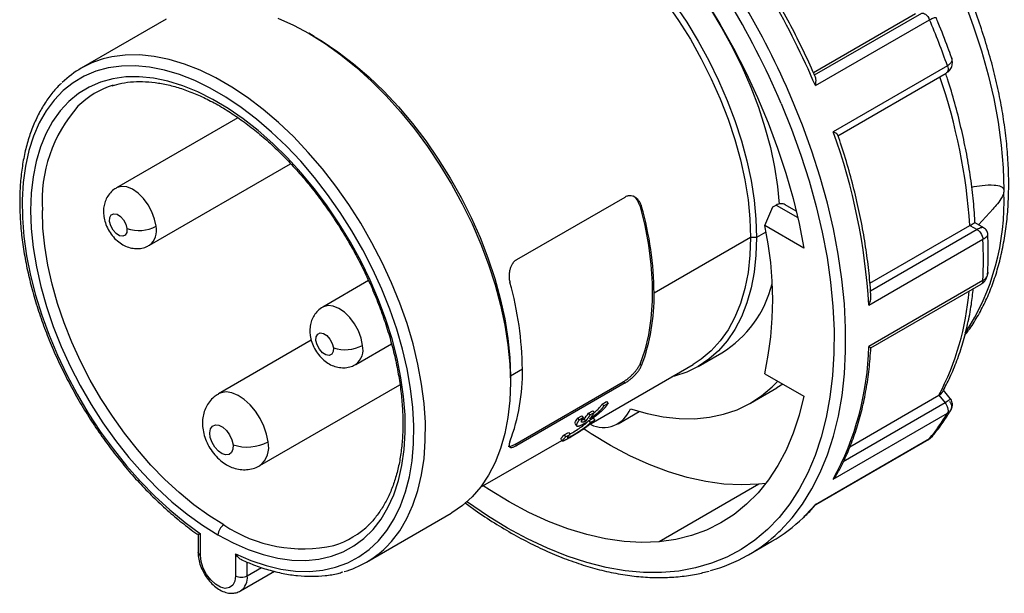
# Model space of a CAD drawing. Header units: inches. Extents: x 0 to 44, y 0 to 34.
# Tile 10 of 12: x 33.6 to 38.3, y 25.4 to 28.1. Entities that reach past the tile are written whole.
import ezdxf

# ---------------------------------------------------------------- set-up
doc = ezdxf.new("R2010")
doc.units = ezdxf.units.IN
doc.header["$LTSCALE"] = 4
doc.header["$MEASUREMENT"] = 0

msp = doc.modelspace()

# ---------------------------------------------------------------- linework, layer by layer
for p, q in [((37.4181, 27.8399), (37.9037, 28.1202)), ((37.423, 27.8285), (37.933, 28.1229)), ((34.3398, 28.0938), (33.9362, 27.8608)), ((37.4273, 27.7777), (37.9702, 28.0911)), ((35.0445, 28.0113), (35.0181, 28.0266)), ((38.0552, 27.8719), (37.5124, 27.5586)), ((37.5335, 27.5394), (38.0501, 27.8376)), ((34.6813, 27.6252), (34.1032, 27.2914)), ((34.2607, 27.0187), (34.932, 27.4062)), ((36.0075, 26.9506), (36.5226, 27.2479)), ((36.5922, 27.2077), (36.6012, 27.2026)), ((37.2257, 27.2009), (37.2406, 27.2095)), ((37.2406, 27.2095), (37.3437, 27.15)), ((37.3365, 27.1807), (37.2841, 27.211)), ((38.2032, 27.1159), (38.2558, 27.1727)), ((37.3725, 27.0048), (37.1867, 27.112)), ((37.6865, 26.8379), (38.1625, 27.1128)), ((38.1625, 27.1128), (38.1963, 27.0933)), ((38.2278, 27.1017), (38.1865, 27.1256)), ((37.1924, 27.0812), (37.148, 27.0556)), ((38.1963, 27.0933), (37.6898, 26.8009)), ((37.1194, 27.0556), (36.6604, 26.7906)), ((37.148, 27.0556), (37.1194, 27.0556)), ((37.6812, 26.7334), (38.2241, 27.0468)), ((38.247, 26.8909), (38.2468, 26.8867)), ((35.3024, 26.8505), (35.0847, 26.7248)), ((38.2241, 26.8505), (37.6812, 26.5371)), ((37.6914, 26.5313), (38.2159, 26.8341)), ((35.0303, 26.567), (34.5882, 26.3117)), ((35.2422, 26.4521), (35.4115, 26.5498)), ((36.8706, 26.4425), (36.9819, 26.5068)), ((36.034, 26.429), (35.977, 26.3961)), ((36.361, 26.1717), (36.8462, 26.4517)), ((36.6012, 26.4471), (36.5922, 26.4522)), ((35.977, 26.3961), (35.977, 26.3655)), ((35.9984, 26.0719), (36.5134, 26.3692)), ((36.5226, 26.3639), (36.0075, 26.0666)), ((36.5134, 26.3692), (36.5226, 26.3639)), ((37.1867, 26.408), (37.3725, 26.3008)), ((34.7851, 25.9708), (35.4516, 26.3556)), ((37.1195, 26.2685), (37.2447, 26.3409)), ((37.2728, 26.3583), (37.2447, 26.3409)), ((38.0683, 26.2906), (38.0365, 26.3301)), ((36.4135, 26.2636), (36.4345, 26.2757)), ((36.4345, 26.2757), (36.4419, 26.2669)), ((38.0443, 26.269), (37.5599, 25.9893)), ((37.5916, 26.0609), (38.0151, 26.3053)), ((38.0151, 26.3053), (38.0443, 26.269)), ((36.3481, 26.2196), (36.369, 26.2316)), ((36.3762, 26.2227), (36.3554, 26.2106)), ((36.369, 26.2316), (36.3762, 26.2227)), ((36.4135, 26.2636), (36.4208, 26.2547)), ((36.4419, 26.2669), (36.4208, 26.2547)), ((36.4896, 26.1702), (36.5896, 26.2279)), ((36.296, 26.1958), (36.3171, 26.2079)), ((36.296, 26.1958), (36.3034, 26.1869)), ((36.3244, 26.1991), (36.3034, 26.1869)), ((36.3168, 26.1872), (36.3273, 26.1913)), ((36.3171, 26.2079), (36.3244, 26.1991)), ((36.3273, 26.1913), (36.3344, 26.1821)), ((36.3481, 26.2196), (36.3554, 26.2106)), ((36.3504, 26.1846), (36.3714, 26.1968)), ((36.3504, 26.1846), (36.3571, 26.1751)), ((36.3571, 26.1751), (36.3782, 26.1872)), ((36.3714, 26.1968), (36.3782, 26.1872)), ((37.5124, 25.9069), (38.0552, 26.2203)), ((36.2329, 26.1168), (36.2539, 26.1289)), ((36.2539, 26.1289), (36.2607, 26.1194)), ((35.8355, 25.8683), (36.221, 26.0908)), ((36.2329, 26.1168), (36.2397, 26.1072)), ((36.2397, 26.1072), (36.2607, 26.1194)), ((37.4273, 25.7859), (37.9702, 26.0993)), ((37.4293, 25.7861), (37.9666, 26.0962)), ((37.965, 26.0955), (37.9838, 26.1107)), ((37.9702, 26.0993), (37.9662, 26.0968)), ((36.0075, 26.0666), (35.9984, 26.0719)), ((37.158, 25.8822), (36.6848, 25.609)), ((37.1918, 25.886), (37.158, 25.8822)), ((37.4285, 25.7855), (37.5134, 25.8345)), ((37.4291, 25.7865), (37.4273, 25.7859)), ((35.2924, 25.5115), (35.696, 25.7446)), ((34.4914, 25.6429), (34.4914, 25.5594)), ((34.5029, 25.5433), (34.5029, 25.6473)), ((37.1093, 25.5467), (37.2207, 25.611)), ((34.6699, 25.5509), (34.6699, 25.4469)), ((34.7256, 25.4469), (34.7256, 25.5122)), ((34.7256, 25.4469), (34.7941, 25.4864)), ((34.693, 25.3748), (34.8552, 25.4685))]:
    msp.add_line(p, q)
at = {"flags": 128}
for points in [[(37.2189, 29.4411), (37.3057, 29.3695), (37.3911, 29.2921), (37.4747, 29.2092), (37.5562, 29.1214), (37.6351, 29.0288), (37.7112, 28.932), (37.7841, 28.8313), (37.8534, 28.7273), (37.919, 28.6203), (37.9804, 28.5108), (38.0375, 28.3992), (38.09, 28.2862), (38.1376, 28.1722), (38.1801, 28.0576), (38.2174, 27.943), (38.2494, 27.8289), (38.2757, 27.7158), (38.2964, 27.6041), (38.3114, 27.4944), (38.3205, 27.3871), (38.3238, 27.2827)], [(36.7166, 28.1744), (36.7766, 28.0877), (36.8328, 27.9977), (36.8849, 27.9051), (36.9324, 27.8105), (36.975, 27.7145), (37.0126, 27.6177), (37.0448, 27.5208), (37.0714, 27.4243), (37.0923, 27.329), (37.1073, 27.2353), (37.1164, 27.144), (37.1194, 27.0556)], [(36.7576, 28.1655), (36.816, 28.0787), (36.8706, 27.9889), (36.9211, 27.8967), (36.9671, 27.8027), (37.0084, 27.7075), (37.0448, 27.6116), (37.0759, 27.5156), (37.1016, 27.4202), (37.1218, 27.3259), (37.1363, 27.2334), (37.145, 27.1431), (37.148, 27.0556)], [(36.9047, 28.1832), (36.9733, 28.0709), (37.0376, 27.956), (37.0975, 27.839), (37.1526, 27.7206), (37.2027, 27.601), (37.2477, 27.4809), (37.2873, 27.3607), (37.3214, 27.241), (37.3499, 27.1221), (37.3725, 27.0048)], [(34.871, 28.0984), (34.9456, 28.0653), (35.0207, 28.025), (35.0958, 27.978), (35.1705, 27.9245), (35.2441, 27.8648), (35.3164, 27.7993), (35.3869, 27.7284), (35.4551, 27.6526), (35.5206, 27.5722), (35.583, 27.4878), (35.642, 27.3999), (35.6971, 27.3091), (35.748, 27.2159), (35.7945, 27.1208), (35.8362, 27.0245), (35.8728, 26.9276), (35.9042, 26.8306), (35.9302, 26.7342), (35.9506, 26.6388), (35.9652, 26.5453), (35.974, 26.454), (35.977, 26.3655)], [(36.9287, 28.1409), (36.9831, 28.0512), (37.0334, 27.9592), (37.0792, 27.8654), (37.1204, 27.7703), (37.1565, 27.6746), (37.1875, 27.5789), (37.2132, 27.4837), (37.2333, 27.3896), (37.2477, 27.2973), (37.2559, 27.2142)], [(35.0445, 28.0113), (35.0819, 27.9888), (35.1568, 27.9386), (35.2309, 27.8819), (35.3038, 27.8191), (35.3751, 27.7505), (35.4442, 27.6766), (35.5107, 27.5979), (35.5741, 27.5149), (35.6342, 27.4282), (35.6904, 27.3382), (35.7424, 27.2456), (35.7899, 27.151), (35.8326, 27.055), (35.8701, 26.9582), (35.9023, 26.8613), (35.929, 26.7648), (35.9499, 26.6695), (35.9649, 26.5758), (35.9739, 26.4845), (35.977, 26.3961)], [(35.3858, 25.5829), (35.4111, 25.6099), (35.4506, 25.6613), (35.4848, 25.719), (35.5137, 25.7826), (35.5371, 25.8519), (35.5547, 25.9263), (35.5666, 26.0054), (35.5725, 26.0886), (35.5726, 26.1756), (35.5667, 26.2657), (35.555, 26.3584), (35.5375, 26.4532), (35.5142, 26.5493), (35.4854, 26.6464), (35.4513, 26.7436), (35.4119, 26.8405), (35.3677, 26.9365), (35.3188, 27.0309), (35.2655, 27.1232), (35.2082, 27.2128), (35.1473, 27.2991), (35.0831, 27.3817), (35.016, 27.4599), (34.9464, 27.5334), (34.8747, 27.6017), (34.8014, 27.6643), (34.727, 27.7208), (34.6519, 27.771), (34.5766, 27.8145), (34.5015, 27.8511), (34.4271, 27.8804), (34.3538, 27.9024), (34.2822, 27.9168), (34.2126, 27.9237), (34.1454, 27.9229), (34.0812, 27.9145), (34.0398, 27.9046)], [(34.6699, 25.5509), (34.7431, 25.5196), (34.8153, 25.4956), (34.8861, 25.479), (34.9549, 25.4698), (35.0215, 25.4682), (35.0853, 25.4741), (35.146, 25.4875), (35.2032, 25.5084), (35.2565, 25.5366), (35.3056, 25.5718), (35.3502, 25.614), (35.39, 25.6628), (35.4247, 25.7179), (35.4542, 25.779), (35.4782, 25.8457), (35.4966, 25.9176), (35.5094, 25.9942), (35.5163, 26.0751), (35.5173, 26.1597), (35.5126, 26.2475), (35.502, 26.3379), (35.4856, 26.4304), (35.4637, 26.5245), (35.4362, 26.6194), (35.4033, 26.7147), (35.3654, 26.8097), (35.3225, 26.9038), (35.275, 26.9964), (35.2232, 27.087), (35.1674, 27.175), (35.108, 27.2598), (35.0453, 27.3409), (34.9797, 27.4178), (34.9116, 27.49), (34.8415, 27.5571), (34.7698, 27.6185), (34.6969, 27.6741), (34.6233, 27.7233), (34.5495, 27.7659), (34.476, 27.8016), (34.4031, 27.8302), (34.3314, 27.8515), (34.2613, 27.8654), (34.1932, 27.8718), (34.1276, 27.8707), (34.0649, 27.862), (34.0054, 27.8458), (33.9496, 27.8223), (33.8978, 27.7915), (33.8503, 27.7537), (33.8075, 27.709), (33.7695, 27.6579), (33.7367, 27.6005), (33.7092, 27.5373), (33.6872, 27.4686), (33.6709, 27.395), (33.6603, 27.3168), (33.6555, 27.2345), (33.6566, 27.1486), (33.6635, 27.0598), (33.6762, 26.9685), (33.6946, 26.8754), (33.7187, 26.7809), (33.7481, 26.6858), (33.7829, 26.5906), (33.8227, 26.4958), (33.8672, 26.4022), (33.9163, 26.3102), (33.9696, 26.2205), (34.0268, 26.1336), (34.0875, 26.0501), (34.1513, 25.9705), (34.2179, 25.8953), (34.2868, 25.8249), (34.3575, 25.7599), (34.4297, 25.7006), (34.5029, 25.6473)], [(34.5864, 25.6414), (34.6587, 25.603), (34.7305, 25.5717), (34.8014, 25.5477), (34.8709, 25.531), (34.9384, 25.5219), (35.0037, 25.5203), (35.0662, 25.5263), (35.1255, 25.5399), (35.1813, 25.5609), (35.2332, 25.5893), (35.2808, 25.6248), (35.3238, 25.6671), (35.3619, 25.7161), (35.3949, 25.7714), (35.4226, 25.8326), (35.4448, 25.8994), (35.4613, 25.9712), (35.472, 26.0476), (35.4769, 26.1282), (35.476, 26.2123), (35.4691, 26.2994), (35.4564, 26.389), (35.438, 26.4804), (35.414, 26.5731), (35.3845, 26.6664), (35.3497, 26.7598), (35.31, 26.8526), (35.2654, 26.9441), (35.2163, 27.0339), (35.1631, 27.1212), (35.1061, 27.2056), (35.0457, 27.2864), (34.9822, 27.3632), (34.9162, 27.4354), (34.8479, 27.5025), (34.7779, 27.5642), (34.7067, 27.62), (34.6347, 27.6695), (34.5623, 27.7124), (34.4901, 27.7484), (34.4185, 27.7773), (34.3481, 27.7989), (34.2792, 27.813), (34.2124, 27.8197), (34.148, 27.8187), (34.0865, 27.8101), (34.0283, 27.7941), (33.9738, 27.7706), (33.9233, 27.7399), (33.8772, 27.7021), (33.8358, 27.6574), (33.7994, 27.6063), (33.7681, 27.549), (33.7422, 27.4859), (33.7219, 27.4174), (33.7073, 27.344), (33.6985, 27.2662), (33.6956, 27.1844)], [(37.2648, 27.6932), (37.3144, 27.5707), (37.3588, 27.4477), (37.398, 27.3248), (37.4318, 27.2024), (37.4601, 27.081), (37.4827, 26.9611), (37.4996, 26.843), (37.5107, 26.7273), (37.516, 26.6144), (37.5154, 26.5047), (37.509, 26.3986), (37.4968, 26.2966), (37.4788, 26.1989), (37.4551, 26.1061), (37.4258, 26.0183), (37.3909, 25.936), (37.3507, 25.8595), (37.3053, 25.789), (37.2548, 25.7248), (37.1994, 25.6672), (37.1394, 25.6164), (37.075, 25.5725), (37.0064, 25.5358), (36.9338, 25.5064), (36.8576, 25.4843), (36.7781, 25.4697), (36.6954, 25.4626), (36.6101, 25.4631), (36.5222, 25.4711), (36.4323, 25.4867), (36.3406, 25.5097), (36.2475, 25.54), (36.1533, 25.5777), (36.0585, 25.6224), (35.9632, 25.6741), (35.868, 25.7325), (35.7731, 25.7975), (35.7712, 25.7989)], [(37.2542, 25.6555), (37.2617, 25.6628), (37.3165, 25.7222), (37.3663, 25.7881), (37.4111, 25.8602), (37.4507, 25.9383), (37.4849, 26.0222), (37.5136, 26.1114), (37.5366, 26.2056), (37.554, 26.3046), (37.5656, 26.4079), (37.5714, 26.5151), (37.5714, 26.626), (37.5655, 26.74), (37.5539, 26.8567), (37.5365, 26.9757), (37.5133, 27.0966), (37.4846, 27.219), (37.4504, 27.3423), (37.4108, 27.4661), (37.3659, 27.5899), (37.316, 27.7134)], [(34.2922, 27.1093), (34.2853, 27.1432), (34.2724, 27.1779), (34.2542, 27.2112), (34.2319, 27.2412), (34.2066, 27.2663), (34.1799, 27.2848), (34.1533, 27.2959), (34.1284, 27.2987), (34.1066, 27.2932), (34.1034, 27.2915)], [(36.5922, 27.2077), (36.6157, 27.1128), (36.6335, 27.0192), (36.6454, 26.9277), (36.6513, 26.8388), (36.6513, 26.753), (36.6454, 26.6709), (36.6335, 26.5931), (36.6157, 26.5201), (36.5922, 26.4522)], [(33.6956, 27.1844), (33.6986, 27.0977), (33.7077, 27.008), (33.7228, 26.9161), (33.7438, 26.8225), (33.7706, 26.7278), (33.8029, 26.6328), (33.8406, 26.538), (33.8834, 26.4441), (33.931, 26.3517), (33.9831, 26.2616), (34.0393, 26.1742), (34.0992, 26.0902), (34.1624, 26.0101), (34.2286, 25.9346), (34.2972, 25.8641), (34.3677, 25.7991), (34.4398, 25.7401), (34.5129, 25.6874), (34.5864, 25.6414)], [(34.6143, 25.6896), (34.543, 25.7341), (34.4722, 25.7852), (34.4024, 25.8424), (34.334, 25.9054), (34.2676, 25.9737), (34.2035, 26.0468), (34.1422, 26.1244), (34.0842, 26.2057), (34.0298, 26.2904), (33.9793, 26.3777), (33.9332, 26.4672), (33.8918, 26.5582), (33.8553, 26.65), (33.8239, 26.7421), (33.798, 26.8338), (33.7777, 26.9245), (33.763, 27.0135), (33.7542, 27.1004), (33.7513, 27.1844)], [(34.1537, 27.0977), (34.1528, 27.0795), (34.1457, 27.0666), (34.1336, 27.0611), (34.1182, 27.0638), (34.1019, 27.0742), (34.0872, 27.0909), (34.0764, 27.1112), (34.071, 27.132), (34.0719, 27.1503), (34.079, 27.1632), (34.0912, 27.1687), (34.1066, 27.166), (34.1228, 27.1555), (34.1375, 27.1389), (34.1484, 27.1186), (34.1537, 27.0977)], [(37.148, 27.0556), (37.145, 26.9715), (37.1363, 26.8913), (37.1218, 26.8154), (37.1016, 26.7445), (37.0759, 26.6788), (37.0448, 26.6188), (37.0084, 26.5648), (36.9671, 26.5173), (36.9211, 26.4764), (36.8706, 26.4425), (36.816, 26.4158), (36.7576, 26.3963), (36.7446, 26.3931)], [(37.1194, 27.0556), (37.1164, 26.9707), (37.1073, 26.8898), (37.0923, 26.8135), (37.0714, 26.7423), (37.0448, 26.6765), (37.0126, 26.6168), (36.975, 26.5634), (36.9324, 26.5166), (36.8849, 26.4768), (36.8462, 26.4517)], [(35.2737, 26.5427), (35.2668, 26.5766), (35.2539, 26.6113), (35.2357, 26.6446), (35.2134, 26.6746), (35.1881, 26.6997), (35.1614, 26.7182), (35.1348, 26.7293), (35.1099, 26.7321), (35.0881, 26.7266), (35.0849, 26.7249)], [(35.1352, 26.5311), (35.1343, 26.5129), (35.1272, 26.5), (35.1151, 26.4945), (35.0997, 26.4972), (35.0834, 26.5076), (35.0687, 26.5243), (35.0579, 26.5446), (35.0525, 26.5654), (35.0534, 26.5837), (35.0605, 26.5966), (35.0727, 26.6021), (35.0881, 26.5994), (35.1043, 26.5889), (35.119, 26.5723), (35.1299, 26.552), (35.1352, 26.5311)], [(35.977, 26.3655), (35.974, 26.2808), (35.9653, 26.2), (35.9508, 26.1236), (35.9306, 26.052), (35.9048, 25.9857), (35.8736, 25.9251), (35.8372, 25.8706), (35.7959, 25.8224), (35.7497, 25.7809), (35.6992, 25.7464), (35.696, 25.7446)], [(36.5474, 26.241), (36.6267, 26.218), (36.7043, 26.2023), (36.78, 26.1942), (36.8533, 26.1936), (36.9237, 26.2005), (36.9911, 26.215), (37.055, 26.2368), (37.1151, 26.266), (37.171, 26.3024), (37.2226, 26.3457), (37.2487, 26.3722)], [(34.8245, 26.0841), (34.8174, 26.1207), (34.8047, 26.1583), (34.7868, 26.1951), (34.7645, 26.2296), (34.7388, 26.2602), (34.7108, 26.2856), (34.6818, 26.3047), (34.653, 26.3167), (34.6256, 26.321), (34.6009, 26.3174), (34.588, 26.3116)], [(37.3725, 26.3008), (37.35, 26.2102), (37.3219, 26.1248), (37.2882, 26.0449), (37.249, 25.9709), (37.2046, 25.903), (37.155, 25.8415), (37.1005, 25.7868), (37.0414, 25.7389), (36.9778, 25.6981), (36.9101, 25.6646), (36.8385, 25.6386), (36.7633, 25.62), (36.6848, 25.609)], [(34.6583, 26.0702), (34.6578, 26.0493), (34.6514, 26.0331), (34.6398, 26.0235), (34.6242, 26.0214), (34.6063, 26.027), (34.5881, 26.0398), (34.5715, 26.0584), (34.5583, 26.0807), (34.55, 26.1044), (34.5475, 26.1268), (34.5509, 26.1456), (34.5601, 26.1587), (34.5739, 26.1646), (34.5908, 26.1628), (34.6091, 26.1535), (34.6268, 26.1376), (34.6419, 26.1168), (34.6528, 26.0935), (34.6583, 26.0702)], [(37.158, 25.8822), (37.0766, 25.8789), (36.9926, 25.8832), (36.9063, 25.8951), (36.8181, 25.9146), (36.7283, 25.9416), (36.6374, 25.976), (36.5456, 26.0176), (36.4533, 26.0663), (36.361, 26.1218), (36.3272, 26.1439)], [(36.6848, 25.609), (36.6024, 25.6057), (36.5173, 25.6102), (36.4299, 25.6225), (36.3405, 25.6426), (36.2496, 25.6703), (36.1575, 25.7056), (36.0645, 25.7482), (35.9711, 25.7981), (35.8777, 25.8551), (35.8473, 25.8751)], [(37.4273, 25.7859), (37.3807, 25.7347), (37.3691, 25.7233)], [(34.6699, 25.4469), (34.6666, 25.4217), (34.6567, 25.4024), (34.6411, 25.3907), (34.6211, 25.3874), (34.5983, 25.3928), (34.5745, 25.4065), (34.5517, 25.4274), (34.5317, 25.4538), (34.5162, 25.4835), (34.5063, 25.5142), (34.5029, 25.5433)]]:
    msp.add_lwpolyline(points, dxfattribs=at)
for centre, radius, start, end in [((33.8193, 26.2263), 3.7448, 23.0617, 40.1031), ((33.7967, 26.2137), 3.8256, 23.0807, 38.7006), ((33.8977, 26.2725), 3.8372, 23.0954, 36.9046), ((34.6475, 26.6759), 3.6115, 19.341, 23.0704), ((34.1656, 27.4633), 0.4589, 105.9206, 134.107), ((35.3606, 26.9143), 2.809, 4.0513, 18.8097), ((34.2105, 27.3855), 0.4129, 107.2745, 134.6099), ((34.4294, 27.229), 0.6796, 138.4814, 183.764), ((34.7643, 26.5664), 2.9217, 3.2774, 19.8519), ((37.1811, 27.223), 1.1437, 327.0205, 2.398), ((35.0843, 26.7742), 1.5762, 0.5985, 15.7708), ((35.5568, 26.76), 1.6675, 347.8127, 12.1873), ((34.2097, 27.2623), 0.1738, 251.2065, 298.3479), ((34.2071, 27.0881), 0.0877, 307.6444, 13.9586), ((36.1204, 26.9486), 2.1059, 357.3281, 2.6719), ((34.4579, 26.4126), 1.5762, 0.5985, 15.7708), ((36.7004, 26.9635), 0.5365, 301.6501, 346.2056), ((35.7303, 26.7742), 0.9302, 339.4149, 1.0142), ((36.8687, 26.9045), 1.2935, 332.4076, 355.4002), ((35.1912, 26.6957), 0.1738, 251.2065, 298.3479), ((35.1886, 26.5215), 0.0877, 307.6444, 13.9586), ((36.3114, 26.5664), 1.3702, 331.2277, 358.7745), ((35.104, 26.4126), 0.9302, 339.4149, 1.0142), ((36.4186, 26.2902), 0.1379, 244.3351, 339.1168), ((35.9169, 26.514), 0.5221, 321.8181, 325.6734), ((37.2785, 26.6758), 0.9004, 320.19, 329.6087), ((34.7255, 26.2676), 0.2086, 251.2065, 298.3479), ((34.7175, 26.0578), 0.1101, 307.9057, 13.8166), ((36.8418, 26.2663), 0.7569, 300.0392, 314.1651), ((34.6469, 25.6386), 0.0605, 122.6055, 177.3945), ((34.99, 26.2496), 0.6744, 236.1444, 282.6239), ((35.0179, 25.9869), 0.413, 286.8049, 314.4797), ((36.7319, 26.2004), 0.7548, 285.0779, 313.7865), ((35.0627, 25.9093), 0.4592, 285.5755, 314.7065), ((34.5102, 25.5607), 0.0189, 184.0442, 247.2622), ((34.6978, 25.5006), 0.0605, 242.6097, 297.3903), ((34.6497, 25.4378), 0.0765, 304.6741, 6.8354)]:
    msp.add_arc(centre, radius, start, end)
for points, knots in [([(38.1381, 26.5915), (38.1442, 26.599), (38.1659, 26.6259), (38.1983, 26.6779), (38.2353, 26.747), (38.2669, 26.8218), (38.2936, 26.9013), (38.315, 26.9854), (38.3311, 27.0738), (38.3418, 27.166), (38.3471, 27.2617), (38.347, 27.3604), (38.3415, 27.4618), (38.3306, 27.5653), (38.3144, 27.6707), (38.2931, 27.7775), (38.2666, 27.8853), (38.2352, 27.9937), (38.1989, 28.1023), (38.1579, 28.2107), (38.1124, 28.3184), (38.0625, 28.4251), (38.0085, 28.5303), (37.9505, 28.6337), (37.8888, 28.7349), (37.8236, 28.8335), (37.7551, 28.929), (37.6837, 29.0212), (37.6095, 29.1096), (37.5329, 29.194), (37.4542, 29.274), (37.3735, 29.3493), (37.2912, 29.4196), (37.2077, 29.4847), (37.1231, 29.5441), (37.0378, 29.5978), (36.9522, 29.6451), (36.8892, 29.6764), (36.8548, 29.6906), (36.8489, 29.693)], [0, 0, 0, 0, 0.010728, 0.038129, 0.065703, 0.093447, 0.121341, 0.149357, 0.177464, 0.205632, 0.233836, 0.262056, 0.290276, 0.318486, 0.346683, 0.374863, 0.403026, 0.431172, 0.459305, 0.487424, 0.515533, 0.543634, 0.57173, 0.599823, 0.627916, 0.656011, 0.684111, 0.712219, 0.740336, 0.768466, 0.796612, 0.824775, 0.852959, 0.881163, 0.90939, 0.937638, 0.965904, 0.994184, 1, 1, 1, 1]), ([(37.4277, 27.8178), (37.4237, 27.827), (37.403, 27.875), (37.3624, 27.9612), (37.3045, 28.0756), (37.2424, 28.1882), (37.1767, 28.2988), (37.1073, 28.4067), (37.0484, 28.4926), (37.0121, 28.5417), (37.0009, 28.5568)], [0, 0, 0, 0, 0.0354914, 0.185193, 0.3348979, 0.4845963, 0.6342935, 0.7839937, 0.9337012, 1, 1, 1, 1]), ([(37.933, 28.1229), (37.9382, 28.1233), (37.9528, 28.1183), (37.9658, 28.1014), (37.9702, 28.0911)], [0, 0, 0, 0, 0.428571, 1, 1, 1, 1]), ([(37.9702, 28.0911), (37.9739, 28.0931), (37.9815, 28.0972), (37.9907, 28.1009), (37.9975, 28.1021), (38.0016, 28.1018), (38.0013, 28.0996), (38.0013, 28.099)], [0, 0, 0, 0, 0.212784, 0.434552, 0.667198, 0.912288, 1, 1, 1, 1]), ([(38.0748, 27.9117), (38.0692, 27.9272), (38.0496, 27.9819), (38.0251, 28.0446), (38.0054, 28.0914), (38.002, 28.0994)], [0, 0, 0, 0, 0.247753, 0.872621, 1, 1, 1, 1]), ([(38.0509, 27.8382), (38.0559, 27.8419), (38.0669, 27.8501), (38.0774, 27.8689), (38.0804, 27.8913), (38.0768, 27.9048), (38.075, 27.9114)], [0, 0, 0, 0, 0.21672, 0.476305, 0.745109, 1, 1, 1, 1]), ([(38.0741, 27.9115), (38.0748, 27.9104), (38.0775, 27.9062), (38.0767, 27.898), (38.0733, 27.8882), (38.0661, 27.8792), (38.0588, 27.8743), (38.0552, 27.8719)], [0, 0, 0, 0, 0.0765024, 0.3246201, 0.5601297, 0.7846176, 1, 1, 1, 1]), ([(38.0552, 27.8719), (38.0565, 27.8674), (38.059, 27.8583), (38.0576, 27.8468), (38.0542, 27.8397), (38.0506, 27.8385), (38.0498, 27.8382)], [0, 0, 0, 0, 0.302214, 0.604429, 0.906643, 1, 1, 1, 1]), ([(37.4273, 27.7777), (37.4284, 27.7833), (37.4306, 27.7945), (37.4309, 27.8088), (37.4283, 27.815), (37.4273, 27.8176)], [0, 0, 0, 0, 0.371786, 0.743088, 1, 1, 1, 1]), ([(38.1866, 27.1252), (38.1865, 27.1278), (38.1849, 27.1661), (38.1783, 27.2416), (38.1645, 27.3525), (38.1451, 27.4651), (38.1208, 27.579), (38.091, 27.6938), (38.0663, 27.7796), (38.05, 27.827), (38.047, 27.8359)], [0, 0, 0, 0, 0.011713, 0.170498, 0.329222, 0.487871, 0.646442, 0.804933, 0.96335, 1, 1, 1, 1]), ([(33.8415, 27.7885), (33.8384, 27.7857), (33.8201, 27.7696), (33.7911, 27.7343), (33.7548, 27.6827), (33.7237, 27.6251), (33.6973, 27.5625), (33.676, 27.495), (33.6598, 27.423), (33.649, 27.3469), (33.6435, 27.2672), (33.6434, 27.1844), (33.6486, 27.0989), (33.6591, 27.0111), (33.6749, 26.9217), (33.6958, 26.831), (33.7216, 26.7396), (33.7523, 26.6479), (33.7877, 26.5564), (33.8275, 26.4656), (33.8716, 26.3761), (33.9197, 26.2882), (33.9716, 26.2025), (34.0269, 26.1194), (34.0854, 26.0393), (34.1468, 25.9628), (34.2107, 25.8901), (34.2769, 25.8218), (34.3448, 25.758), (34.4144, 25.6998), (34.4635, 25.6617), (34.4894, 25.6443), (34.4915, 25.6428)], [0, 0, 0, 0, 0.00727, 0.041812, 0.076503, 0.11138, 0.146442, 0.181667, 0.217017, 0.252451, 0.287934, 0.32344, 0.358948, 0.394445, 0.429926, 0.465391, 0.500838, 0.53627, 0.57169, 0.607099, 0.642501, 0.677899, 0.713296, 0.748696, 0.784101, 0.819514, 0.854939, 0.890379, 0.925837, 0.961315, 0.996817, 1, 1, 1, 1]), ([(34.0828, 27.7771), (34.0978, 27.7814), (34.1301, 27.7907), (34.1836, 27.7969), (34.2419, 27.7974), (34.3025, 27.791), (34.3648, 27.7782), (34.4288, 27.7588), (34.4939, 27.733), (34.5493, 27.7063), (34.583, 27.6873), (34.5946, 27.6808)], [0, 0, 0, 0, 0.105212, 0.226308, 0.346453, 0.465731, 0.584342, 0.702504, 0.820401, 0.938168, 1, 1, 1, 1]), ([(34.5946, 27.6808), (34.6062, 27.6739), (34.6398, 27.654), (34.6956, 27.6165), (34.7614, 27.5667), (34.8265, 27.5114), (34.8902, 27.451), (34.9523, 27.386), (35.0124, 27.3167), (35.0701, 27.2436), (35.125, 27.167), (35.1767, 27.0874), (35.225, 27.0054), (35.2696, 26.9214), (35.3101, 26.836), (35.3464, 26.7497), (35.3782, 26.663), (35.4053, 26.5765), (35.4276, 26.4906), (35.4449, 26.406), (35.4572, 26.3232), (35.4645, 26.2426), (35.4666, 26.1649), (35.4636, 26.0903), (35.4556, 26.0195), (35.4427, 25.9529), (35.4249, 25.8907), (35.4025, 25.8335), (35.3756, 25.7812), (35.344, 25.7348), (35.3193, 25.704), (35.304, 25.6906), (35.3019, 25.6887)], [0, 0, 0, 0, 0.018238, 0.053017, 0.087818, 0.122638, 0.157478, 0.192338, 0.227216, 0.262109, 0.297014, 0.331928, 0.366846, 0.401765, 0.436679, 0.471586, 0.506481, 0.54136, 0.576219, 0.611056, 0.645868, 0.680653, 0.715412, 0.75015, 0.784873, 0.819596, 0.854339, 0.889137, 0.92404, 0.959109, 0.994414, 1, 1, 1, 1]), ([(37.5339, 27.5426), (37.5336, 27.5436), (37.5327, 27.5463), (37.5247, 27.552), (37.5165, 27.5564), (37.5124, 27.5586)], [0, 0, 0, 0, 0.247482, 0.623496, 1, 1, 1, 1]), ([(37.6913, 26.7739), (37.6908, 26.7833), (37.6884, 26.8291), (37.6804, 26.9128), (37.6652, 27.0256), (37.6446, 27.1402), (37.619, 27.2561), (37.5882, 27.373), (37.5596, 27.4687), (37.5403, 27.5253), (37.5343, 27.5427)], [0, 0, 0, 0, 0.03889, 0.188106, 0.337301, 0.486461, 0.635585, 0.784674, 0.93373, 1, 1, 1, 1]), ([(38.1708, 27.2952), (38.1873, 27.298), (38.2239, 27.3042), (38.271, 27.3069), (38.3041, 27.3022), (38.3194, 27.2932), (38.3224, 27.2859), (38.3238, 27.2827)], [0, 0, 0, 0, 0.288633, 0.642391, 0.860173, 0.937958, 1, 1, 1, 1]), ([(34.1039, 27.2909), (34.1014, 27.2898), (34.0901, 27.2845), (34.0742, 27.269), (34.0576, 27.2465), (34.047, 27.2211), (34.0424, 27.1984), (34.0419, 27.1842), (34.0418, 27.1792)], [0, 0, 0, 0, 0.060452, 0.276714, 0.48227, 0.68353, 0.886937, 1, 1, 1, 1]), ([(36.6012, 27.2026), (36.6007, 27.2042), (36.5998, 27.2074), (36.5981, 27.212), (36.5962, 27.2165), (36.594, 27.2209), (36.5917, 27.225), (36.5874, 27.2316), (36.5804, 27.2397), (36.5733, 27.2452), (36.5657, 27.2497), (36.5578, 27.2531), (36.5472, 27.2546), (36.5379, 27.2538), (36.53, 27.2518), (36.525, 27.2492), (36.5226, 27.2479)], [0, 0, 0, 0, 0.0417027, 0.0834251, 0.1251673, 0.1669292, 0.208711, 0.2505127, 0.3773362, 0.501535, 0.5112362, 0.6382205, 0.7555865, 0.8385523, 0.9199356, 1, 1, 1, 1]), ([(36.5922, 27.2077), (36.5887, 27.2169), (36.5816, 27.2353), (36.5682, 27.2492), (36.5603, 27.2527), (36.56, 27.2529)], [0, 0, 0, 0, 0.489628, 0.980686, 1, 1, 1, 1]), ([(38.3238, 27.2708), (38.3224, 27.2661), (38.3194, 27.2555), (38.3068, 27.234), (38.2886, 27.2096), (38.2699, 27.1879), (38.2591, 27.1763), (38.2557, 27.1727)], [0, 0, 0, 0, 0.12556, 0.282988, 0.596743, 0.87626, 1, 1, 1, 1]), ([(38.3238, 27.2827), (38.3242, 27.2811), (38.3244, 27.2793), (38.3244, 27.2753), (38.3242, 27.2731), (38.3238, 27.2708)], [0, 0, 0, 0, 0.5, 0.5, 1, 1, 1, 1]), ([(37.2841, 27.2109), (37.2806, 27.2126), (37.2738, 27.2158), (37.259, 27.2172), (37.2478, 27.2125), (37.2406, 27.2095)], [0, 0, 0, 0, 0.262972, 0.521187, 1, 1, 1, 1]), ([(34.0418, 27.1792), (34.0421, 27.1713), (34.043, 27.153), (34.0503, 27.1241), (34.0636, 27.0932), (34.0828, 27.0639), (34.1065, 27.0391), (34.133, 27.0203), (34.1606, 27.0081), (34.1892, 27.0021), (34.2176, 27.003), (34.242, 27.0085), (34.2551, 27.0164), (34.2602, 27.0195)], [0, 0, 0, 0, 0.073275, 0.171492, 0.273269, 0.377971, 0.487252, 0.586308, 0.680054, 0.769836, 0.857742, 0.944979, 1, 1, 1, 1]), ([(38.1625, 27.1128), (38.1665, 27.115), (38.1746, 27.1196), (38.182, 27.1236), (38.1862, 27.1256), (38.1863, 27.1253), (38.1864, 27.1252)], [0, 0, 0, 0, 0.25654, 0.52729, 0.779335, 1, 1, 1, 1]), ([(38.2279, 27.1013), (38.2269, 27.1018), (38.2244, 27.1033), (38.2174, 27.1026), (38.2078, 27.0995), (38.2001, 27.0953), (38.1963, 27.0933)], [0, 0, 0, 0, 0.187798, 0.470652, 0.740602, 1, 1, 1, 1]), ([(38.1963, 27.0933), (38.2023, 27.0898), (38.2164, 27.0762), (38.2236, 27.0563), (38.2241, 27.0468)], [0, 0, 0, 0, 0.428571, 1, 1, 1, 1]), ([(38.2241, 27.0468), (38.2277, 27.049), (38.2351, 27.0535), (38.2426, 27.0598), (38.2472, 27.0653), (38.2472, 27.068), (38.2472, 27.0692)], [0, 0, 0, 0, 0.247435, 0.505317, 0.775848, 1, 1, 1, 1]), ([(38.2475, 27.0692), (38.2472, 27.0724), (38.2464, 27.0789), (38.2423, 27.0879), (38.2362, 27.0959), (38.2307, 27.0997), (38.2279, 27.1016)], [0, 0, 0, 0, 0.245304, 0.493507, 0.744852, 1, 1, 1, 1]), ([(38.2474, 26.8909), (38.248, 26.906), (38.2499, 26.956), (38.2496, 27.0156), (38.2478, 27.0605), (38.2475, 27.069)], [0, 0, 0, 0, 0.260393, 0.858776, 1, 1, 1, 1]), ([(36.0075, 26.9506), (36.0063, 26.9499), (36.0039, 26.9484), (36.0005, 26.9458), (35.9971, 26.9429), (35.9939, 26.9396), (35.9908, 26.936), (35.9861, 26.9298), (35.9804, 26.9197), (35.9751, 26.9055), (35.9716, 26.8895), (35.9705, 26.8749), (35.971, 26.8617), (35.9723, 26.8511), (35.974, 26.8443), (35.9748, 26.841)], [0, 0, 0, 0, 0.039906, 0.08011, 0.120648, 0.161551, 0.202854, 0.244587, 0.361927, 0.488922, 0.605685, 0.744491, 0.829541, 0.91471, 1, 1, 1, 1]), ([(38.2161, 26.8342), (38.2208, 26.8376), (38.2304, 26.8444), (38.2401, 26.859), (38.246, 26.8748), (38.247, 26.8854), (38.2475, 26.8905)], [0, 0, 0, 0, 0.261362, 0.523246, 0.76955, 1, 1, 1, 1]), ([(38.2468, 26.8867), (38.2468, 26.8853), (38.2466, 26.8791), (38.2425, 26.8693), (38.2351, 26.8581), (38.2277, 26.853), (38.2241, 26.8505)], [0, 0, 0, 0, 0.087479, 0.405717, 0.709028, 1, 1, 1, 1]), ([(38.2241, 26.8505), (38.2235, 26.8467), (38.2225, 26.8394), (38.218, 26.836), (38.2158, 26.8343)], [0, 0, 0, 0, 0.5181584, 1, 1, 1, 1]), ([(38.0315, 26.3203), (38.0438, 26.3434), (38.0693, 26.3912), (38.1015, 26.4697), (38.1297, 26.5542), (38.1524, 26.6435), (38.1691, 26.7295), (38.1757, 26.7873), (38.1785, 26.8126)], [0, 0, 0, 0, 0.163541, 0.337587, 0.512405, 0.687846, 0.863753, 1, 1, 1, 1]), ([(37.6812, 26.7334), (37.6839, 26.7396), (37.6894, 26.7519), (37.6926, 26.7665), (37.6913, 26.7732), (37.6912, 26.7739)], [0, 0, 0, 0, 0.472527, 0.944045, 1, 1, 1, 1]), ([(35.0854, 26.7243), (35.0829, 26.7232), (35.0716, 26.7179), (35.0557, 26.7024), (35.0391, 26.6799), (35.0285, 26.6545), (35.0239, 26.6318), (35.0234, 26.6176), (35.0233, 26.6126)], [0, 0, 0, 0, 0.0604523, 0.2767142, 0.4822705, 0.6835299, 0.8869367, 1, 1, 1, 1]), ([(35.0233, 26.6126), (35.0236, 26.6047), (35.0245, 26.5864), (35.0318, 26.5575), (35.0451, 26.5266), (35.0643, 26.4973), (35.088, 26.4725), (35.1145, 26.4537), (35.1421, 26.4414), (35.1707, 26.4355), (35.199, 26.4364), (35.2235, 26.4419), (35.2366, 26.4498), (35.2417, 26.4529)], [0, 0, 0, 0, 0.073275, 0.171492, 0.273269, 0.377971, 0.487252, 0.586308, 0.680054, 0.769836, 0.857742, 0.944979, 1, 1, 1, 1]), ([(37.5266, 25.925), (37.5315, 25.9337), (37.5503, 25.9663), (37.5792, 26.0268), (37.6114, 26.108), (37.6385, 26.1942), (37.6605, 26.2848), (37.6771, 26.3797), (37.6871, 26.4623), (37.6902, 26.5141), (37.6912, 26.5317)], [0, 0, 0, 0, 0.0526043, 0.197318, 0.3422642, 0.4875039, 0.6329723, 0.7786058, 0.9243484, 1, 1, 1, 1]), ([(37.6913, 26.5316), (37.6914, 26.5315), (37.6921, 26.5309), (37.6886, 26.5328), (37.6837, 26.5356), (37.6812, 26.5371)], [0, 0, 0, 0, 0.053974, 0.526072, 1, 1, 1, 1]), ([(36.5134, 26.3692), (36.5147, 26.3699), (36.5172, 26.3714), (36.5211, 26.374), (36.5251, 26.3766), (36.5292, 26.3795), (36.5333, 26.3826), (36.5401, 26.388), (36.5496, 26.3962), (36.561, 26.4074), (36.5715, 26.4191), (36.5794, 26.4294), (36.5851, 26.4382), (36.5893, 26.4455), (36.5913, 26.45), (36.5922, 26.4522)], [0, 0, 0, 0, 0.041737, 0.083119, 0.124375, 0.165735, 0.207428, 0.249676, 0.373322, 0.498584, 0.623674, 0.749606, 0.833349, 0.916417, 1, 1, 1, 1]), ([(36.5226, 26.3639), (36.5238, 26.3646), (36.5262, 26.3661), (36.53, 26.3685), (36.5339, 26.3711), (36.5379, 26.374), (36.542, 26.377), (36.5485, 26.3821), (36.5578, 26.3901), (36.569, 26.401), (36.5796, 26.4128), (36.5878, 26.4234), (36.5939, 26.4327), (36.5981, 26.4402), (36.6002, 26.4448), (36.6012, 26.4471)], [0, 0, 0, 0, 0.039906, 0.08011, 0.120648, 0.161551, 0.202854, 0.244587, 0.361927, 0.488922, 0.605685, 0.744491, 0.829541, 0.91471, 1, 1, 1, 1]), ([(38.0151, 26.3053), (38.019, 26.3078), (38.0267, 26.3128), (38.0299, 26.3178), (38.0315, 26.3203)], [0, 0, 0, 0, 0.5098294, 1, 1, 1, 1]), ([(34.5882, 26.3109), (34.5811, 26.3066), (34.565, 26.297), (34.5452, 26.2754), (34.5288, 26.2492), (34.5181, 26.2204), (34.5126, 26.1896), (34.5126, 26.1569), (34.5183, 26.1226), (34.5299, 26.0877), (34.5474, 26.0535), (34.5704, 26.0217), (34.5971, 25.9945), (34.6178, 25.981), (34.6276, 25.9747)], [0, 0, 0, 0, 0.06119, 0.14013, 0.21675, 0.292957, 0.370725, 0.452035, 0.538176, 0.628566, 0.720879, 0.815172, 0.91287, 1, 1, 1, 1]), ([(38.0676, 26.29), (38.0681, 26.2898), (38.0696, 26.2891), (38.0679, 26.2861), (38.0635, 26.2816), (38.0555, 26.2757), (38.048, 26.2712), (38.0443, 26.269)], [0, 0, 0, 0, 0.111418, 0.315814, 0.553922, 0.781324, 1, 1, 1, 1]), ([(38.0443, 26.269), (38.0495, 26.2625), (38.0594, 26.2439), (38.0589, 26.2265), (38.0552, 26.2203)], [0, 0, 0, 0, 0.428571, 1, 1, 1, 1]), ([(38.0552, 26.2203), (38.0621, 26.2242), (38.0782, 26.239), (38.0778, 26.2595), (38.0695, 26.272), (38.0666, 26.2755)], [-0.1845412, -0.1845412, -0.1845412, -0.1845412, -0.147633, -0.0738165, -0.0437601, -0.0437601, -0.0437601, -0.0437601]), ([(38.0726, 26.2367), (38.075, 26.2423), (38.0797, 26.2529), (38.0791, 26.2689), (38.0748, 26.2815), (38.0704, 26.2876), (38.0684, 26.2904)], [0, 0, 0, 0, 0.29714, 0.566894, 0.801965, 1, 1, 1, 1]), ([(36.3034, 26.1869), (36.3025, 26.1857), (36.3008, 26.1833), (36.2989, 26.1804), (36.2972, 26.1777), (36.2959, 26.1757), (36.2946, 26.1732), (36.2937, 26.1714), (36.2927, 26.1693), (36.2922, 26.1677), (36.2916, 26.1659), (36.2914, 26.1646), (36.2912, 26.1631), (36.2913, 26.1621), (36.2916, 26.161), (36.292, 26.1602), (36.2927, 26.1595), (36.2934, 26.159), (36.2946, 26.1586), (36.2956, 26.1584), (36.2971, 26.1584), (36.2985, 26.1585), (36.3005, 26.1588), (36.3021, 26.1592), (36.3044, 26.1598), (36.3064, 26.1605), (36.3091, 26.1615), (36.3114, 26.1624), (36.3144, 26.1637), (36.3169, 26.1649), (36.3202, 26.1665), (36.3229, 26.168), (36.3265, 26.1699), (36.3295, 26.1715), (36.3333, 26.1737), (36.3365, 26.1755), (36.3405, 26.178), (36.3438, 26.18), (36.348, 26.1826), (36.3514, 26.1848), (36.3557, 26.1877), (36.3591, 26.19), (36.3635, 26.193), (36.367, 26.1955), (36.3715, 26.1987), (36.375, 26.2013), (36.3794, 26.2045), (36.3829, 26.2072), (36.3872, 26.2106), (36.3906, 26.2133), (36.3948, 26.2167), (36.3981, 26.2195), (36.4022, 26.2229), (36.4053, 26.2257), (36.4092, 26.2292), (36.4122, 26.2319), (36.416, 26.2356), (36.4193, 26.2388), (36.423, 26.2427), (36.4255, 26.2453), (36.4279, 26.248), (36.4294, 26.2497), (36.4313, 26.2519), (36.4327, 26.2536), (36.4343, 26.2557), (36.4356, 26.2573), (36.4373, 26.2597), (36.4395, 26.2629), (36.4411, 26.2655), (36.4419, 26.2669)], [0, 0, 0, 0, 0.066667, 0.133333, 0.166667, 0.233333, 0.266667, 0.333333, 0.366667, 0.433333, 0.466667, 0.533333, 0.566667, 0.633333, 0.666667, 0.733333, 0.766667, 0.833333, 0.866667, 0.933333, 0.966667, 1.033333, 1.066667, 1.133333, 1.166667, 1.233333, 1.266667, 1.333333, 1.366667, 1.433333, 1.466667, 1.533333, 1.566667, 1.633333, 1.666667, 1.733333, 1.766667, 1.833333, 1.866667, 1.933333, 1.966667, 2.033333, 2.066667, 2.133333, 2.166667, 2.233333, 2.266667, 2.333333, 2.366667, 2.433333, 2.466667, 2.533333, 2.566667, 2.633333, 2.666667, 2.733333, 2.766667, 2.845161, 2.890321, 2.958062, 2.980642, 3.025803, 3.048383, 3.093544, 3.116124, 3.161285, 3.183865, 3.251606, 3.341927, 3.341927, 3.341927, 3.341927]), ([(36.4208, 26.2547), (36.4205, 26.2541), (36.4198, 26.2527), (36.4186, 26.2509), (36.4174, 26.2491), (36.4163, 26.2475), (36.4148, 26.2455), (36.4136, 26.2439), (36.4119, 26.2419), (36.4104, 26.2402), (36.4085, 26.238), (36.4069, 26.2362), (36.4047, 26.234), (36.403, 26.2322), (36.4007, 26.23), (36.3988, 26.2281), (36.3963, 26.2259), (36.3943, 26.224), (36.3917, 26.2217), (36.3896, 26.2199), (36.3869, 26.2176), (36.3847, 26.2158), (36.382, 26.2135), (36.3797, 26.2117), (36.3769, 26.2095), (36.3746, 26.2077), (36.3717, 26.2056), (36.3695, 26.2039), (36.3666, 26.2018), (36.3643, 26.2002), (36.3614, 26.1982), (36.3586, 26.1963), (36.3564, 26.1948), (36.3553, 26.1941)], [1.643409, 1.643409, 1.643409, 1.643409, 1.705834, 1.768258, 1.79947, 1.861894, 1.893106, 1.955531, 1.986743, 2.049167, 2.080379, 2.142804, 2.174016, 2.23644, 2.267652, 2.330077, 2.361289, 2.423713, 2.454925, 2.51735, 2.548562, 2.610986, 2.642198, 2.704622, 2.735835, 2.798259, 2.829471, 2.891895, 2.923108, 2.985532, 3.016744, 3.079168, 3.141593, 3.141593, 3.141593, 3.141593]), ([(36.3553, 26.1941), (36.3565, 26.1957), (36.3577, 26.1972), (36.3589, 26.1987), (36.3601, 26.2003), (36.3613, 26.2019), (36.3624, 26.2034), (36.3642, 26.2058), (36.366, 26.2082), (36.3677, 26.2106), (36.3706, 26.2145), (36.3734, 26.2186), (36.3762, 26.2227)], [0, 0, 0, 0, 0.0243225, 0.0243225, 0.0243225, 0.048645, 0.048645, 0.048645, 0.0851287, 0.0851287, 0.0851287, 0.1459349, 0.1459349, 0.1459349, 0.1459349]), ([(36.3756, 26.2235), (36.3814, 26.2283), (36.393, 26.238), (36.4064, 26.2523), (36.4112, 26.2598), (36.4135, 26.2636)], [0, 0, 0, 0, 0.333694, 0.666848, 1, 1, 1, 1]), ([(37.9833, 26.1101), (37.9926, 26.1215), (38.0187, 26.1536), (38.0487, 26.1969), (38.0684, 26.2298), (38.0739, 26.2389)], [0, 0, 0, 0, 0.283068, 0.800676, 1, 1, 1, 1]), ([(36.3782, 26.1872), (36.3774, 26.1864), (36.3758, 26.1846), (36.3735, 26.1823), (36.3709, 26.18), (36.3688, 26.178), (36.3659, 26.1754), (36.3634, 26.1733), (36.3602, 26.1706), (36.3574, 26.1684), (36.3539, 26.1656), (36.3509, 26.1633), (36.347, 26.1604), (36.3438, 26.1581), (36.3397, 26.1551), (36.3364, 26.1527), (36.3321, 26.1497), (36.3286, 26.1473), (36.3242, 26.1442), (36.3206, 26.1418), (36.316, 26.1388), (36.3123, 26.1364), (36.3077, 26.1334), (36.3041, 26.131), (36.2995, 26.1281), (36.2958, 26.1258), (36.2912, 26.1229), (36.2876, 26.1207), (36.2831, 26.1179), (36.2796, 26.1158), (36.2753, 26.1132), (36.2719, 26.1112), (36.2677, 26.1087), (36.2645, 26.1068), (36.2606, 26.1045), (36.2576, 26.1028), (36.2539, 26.1007), (36.2511, 26.0992), (36.2477, 26.0973), (36.2452, 26.0959), (36.2422, 26.0943), (36.2399, 26.0931), (36.2372, 26.0918), (36.2353, 26.0908), (36.233, 26.0898), (36.2313, 26.089), (36.2295, 26.0883), (36.2281, 26.0878), (36.2267, 26.0873), (36.2257, 26.0871), (36.2247, 26.0869), (36.2241, 26.0869), (36.2235, 26.0871), (36.2232, 26.0874), (36.2231, 26.0879), (36.2231, 26.0884), (36.2235, 26.0893), (36.224, 26.0902), (36.2249, 26.0916), (36.2258, 26.0928), (36.2268, 26.094), (36.2276, 26.0949), (36.2286, 26.096), (36.2295, 26.097), (36.2307, 26.0983), (36.2318, 26.0994), (36.2334, 26.1011), (36.2358, 26.1036), (36.2382, 26.1059), (36.2397, 26.1072)], [-0.200335, -0.200335, -0.200335, -0.200335, -0.133668, -0.067002, -0.033668, 0.032998, 0.066332, 0.132998, 0.166332, 0.232998, 0.266332, 0.332998, 0.366332, 0.432998, 0.466332, 0.532998, 0.566332, 0.632998, 0.666332, 0.732998, 0.766332, 0.832998, 0.866332, 0.932998, 0.966332, 1.032998, 1.066332, 1.132998, 1.166332, 1.232998, 1.266332, 1.332998, 1.366332, 1.432998, 1.466332, 1.532998, 1.566332, 1.632998, 1.666332, 1.732998, 1.766332, 1.832998, 1.866332, 1.932998, 1.966332, 2.032998, 2.066332, 2.132998, 2.166332, 2.232998, 2.266332, 2.332998, 2.366332, 2.432998, 2.466332, 2.532998, 2.566332, 2.644826, 2.689986, 2.757727, 2.780308, 2.825468, 2.848049, 2.893209, 2.91579, 2.96095, 2.98353, 3.051271, 3.141593, 3.141593, 3.141593, 3.141593]), ([(36.2607, 26.1194), (36.2598, 26.1186), (36.2582, 26.1171), (36.2564, 26.1153), (36.2547, 26.1136), (36.2535, 26.1123), (36.2521, 26.1109), (36.2511, 26.1098), (36.2501, 26.1085), (36.2494, 26.1076), (36.2487, 26.1066), (36.2482, 26.1059), (36.2479, 26.1051), (36.2477, 26.1046), (36.2477, 26.1041), (36.2479, 26.1038), (36.2482, 26.1036), (36.2486, 26.1035), (36.2493, 26.1035), (36.25, 26.1036), (36.2511, 26.1039), (36.2521, 26.1042), (36.2535, 26.1047), (36.2547, 26.1052), (36.2564, 26.106), (36.2579, 26.1067), (36.2599, 26.1076), (36.2617, 26.1085), (36.264, 26.1097), (36.2659, 26.1108), (36.2685, 26.1122), (36.2707, 26.1134), (36.2735, 26.115), (36.2758, 26.1163), (36.2788, 26.1181), (36.2812, 26.1195), (36.2844, 26.1214), (36.287, 26.123), (36.2903, 26.125), (36.2929, 26.1267), (36.2963, 26.1288), (36.299, 26.1306), (36.3025, 26.1328), (36.3052, 26.1346), (36.3086, 26.1368), (36.3114, 26.1387), (36.3148, 26.141), (36.3175, 26.1428), (36.3208, 26.1451), (36.3234, 26.147), (36.3266, 26.1493), (36.3291, 26.1511), (36.3322, 26.1534), (36.3345, 26.1551), (36.3374, 26.1574), (36.3396, 26.1591), (36.3422, 26.1612), (36.3443, 26.1629), (36.3466, 26.1649), (36.3484, 26.1665), (36.3505, 26.1684), (36.3521, 26.1698), (36.3539, 26.1716), (36.3555, 26.1732), (36.3566, 26.1745), (36.3571, 26.1751)], [0, 0, 0, 0, 0.071423, 0.142845, 0.178557, 0.249979, 0.285691, 0.357113, 0.392825, 0.464247, 0.499959, 0.571381, 0.607093, 0.678515, 0.714227, 0.785649, 0.821361, 0.892783, 0.928495, 0.999917, 1.035629, 1.107051, 1.142763, 1.214185, 1.249897, 1.321319, 1.357031, 1.428453, 1.464165, 1.535587, 1.571299, 1.642721, 1.678433, 1.749855, 1.785567, 1.856989, 1.892701, 1.964123, 1.999835, 2.071257, 2.106969, 2.178391, 2.214103, 2.285525, 2.321237, 2.392659, 2.428371, 2.499793, 2.535505, 2.606927, 2.642639, 2.714061, 2.749772, 2.821195, 2.856906, 2.928329, 2.96404, 3.035463, 3.071174, 3.142597, 3.178308, 3.249731, 3.285442, 3.356865, 3.428288, 3.428288, 3.428288, 3.428288]), ([(36.2594, 26.1208), (36.2622, 26.1223), (36.2704, 26.1266), (36.2912, 26.1393), (36.3159, 26.1557), (36.3383, 26.1725), (36.3463, 26.1806), (36.3504, 26.1846)], [0, 0, 0, 0, 0.111112, 0.3333359, 0.5555593, 0.7777806, 1, 1, 1, 1]), ([(36.2862, 26.1703), (36.2852, 26.172), (36.2827, 26.1759), (36.2912, 26.1885), (36.296, 26.1958)], [0, 0, 0, 0, 0.4272725, 1, 1, 1, 1]), ([(36.3344, 26.1821), (36.3335, 26.1816), (36.3318, 26.1808), (36.3298, 26.18), (36.3279, 26.1792), (36.3265, 26.1787), (36.3248, 26.1781), (36.3235, 26.1777), (36.322, 26.1774), (36.3209, 26.1772), (36.3197, 26.1771), (36.3188, 26.177), (36.3178, 26.1771), (36.3171, 26.1773), (36.3164, 26.1776), (36.3159, 26.1779), (36.3154, 26.1784), (36.3151, 26.1789), (36.3148, 26.1797), (36.3147, 26.1804), (36.3148, 26.1813), (36.3149, 26.1822), (36.3152, 26.1833), (36.3155, 26.1843), (36.316, 26.1857), (36.3165, 26.1868), (36.3173, 26.1884), (36.318, 26.1897), (36.3191, 26.1914), (36.32, 26.1928), (36.3212, 26.1947), (36.3226, 26.1966), (36.3238, 26.1982), (36.3244, 26.1991)], [1.643409, 1.643409, 1.643409, 1.643409, 1.705834, 1.768258, 1.79947, 1.861894, 1.893106, 1.955531, 1.986743, 2.049167, 2.080379, 2.142804, 2.174016, 2.23644, 2.267652, 2.330077, 2.361289, 2.423713, 2.454925, 2.51735, 2.548562, 2.610986, 2.642198, 2.704622, 2.735835, 2.798259, 2.829471, 2.891895, 2.923108, 2.985532, 3.016744, 3.079168, 3.141593, 3.141593, 3.141593, 3.141593]), ([(36.3554, 26.2106), (36.3542, 26.209), (36.3531, 26.2074), (36.352, 26.2057), (36.3517, 26.2053), (36.3514, 26.2049), (36.3511, 26.2045), (36.3506, 26.2037), (36.35, 26.2029), (36.3494, 26.2021), (36.3491, 26.2017), (36.3488, 26.2013), (36.3485, 26.2009), (36.348, 26.2001), (36.3474, 26.1993), (36.3468, 26.1985), (36.3459, 26.1973), (36.3451, 26.1961), (36.3442, 26.1949), (36.3439, 26.1945), (36.3436, 26.1941), (36.3433, 26.1937), (36.3424, 26.1926), (36.3416, 26.1914), (36.3407, 26.1902), (36.3386, 26.1875), (36.3365, 26.1848), (36.3344, 26.1821)], [0, 0, 0, 0, 0.0243225, 0.0243225, 0.0243225, 0.0304031, 0.0304031, 0.0304031, 0.0425644, 0.0425644, 0.0425644, 0.048645, 0.048645, 0.048645, 0.0608062, 0.0608062, 0.0608062, 0.0790481, 0.0790481, 0.0790481, 0.0851287, 0.0851287, 0.0851287, 0.1033706, 0.1033706, 0.1033706, 0.1459349, 0.1459349, 0.1459349, 0.1459349]), ([(36.285, 26.1693), (36.2862, 26.1678), (36.2885, 26.1647), (36.2909, 26.1616), (36.2921, 26.1601)], [0, 0, 0, 0, 0.499999, 1, 1, 1, 1]), ([(35.9748, 26.0855), (35.9744, 26.0844), (35.9735, 26.0822), (35.9725, 26.0791), (35.9718, 26.0761), (35.9712, 26.0734), (35.9709, 26.0708), (35.9706, 26.0669), (35.9714, 26.0623), (35.9737, 26.0596), (35.9767, 26.0577), (35.9804, 26.0568), (35.987, 26.0576), (35.9938, 26.0598), (36.0003, 26.0626), (36.0052, 26.0653), (36.0075, 26.0666)], [0, 0, 0, 0, 0.041703, 0.083425, 0.125167, 0.166929, 0.208711, 0.250513, 0.377336, 0.501535, 0.511236, 0.63822, 0.755587, 0.838552, 0.919936, 1, 1, 1, 1]), ([(36.2167, 26.0972), (36.2178, 26.0956), (36.22, 26.0923), (36.2222, 26.089), (36.2233, 26.0874)], [0, 0, 0, 0, 0.499999, 1, 1, 1, 1]), ([(36.2181, 26.0982), (36.2177, 26.099), (36.2167, 26.1009), (36.227, 26.111), (36.2329, 26.1168)], [0, 0, 0, 0, 0.419047, 1, 1, 1, 1]), ([(37.9843, 26.1119), (37.9832, 26.1104), (37.9793, 26.1051), (37.974, 26.1017), (37.9702, 26.0993)], [0, 0, 0, 0, 0.278099, 1, 1, 1, 1]), ([(35.9663, 26.0639), (35.9678, 26.0633), (35.9709, 26.0619), (35.9782, 26.0629), (35.9873, 26.0659), (35.9947, 26.0699), (35.9984, 26.0719)], [0, 0, 0, 0, 0.2363423, 0.4896096, 0.7457315, 1, 1, 1, 1]), ([(34.6276, 25.9747), (34.6357, 25.9704), (34.6535, 25.9611), (34.6831, 25.9529), (34.7149, 25.9501), (34.7459, 25.9544), (34.7698, 25.9617), (34.7817, 25.9695), (34.7849, 25.9717)], [0, 0, 0, 0, 0.166927, 0.364261, 0.555258, 0.743188, 0.929948, 1, 1, 1, 1]), ([(37.5124, 25.9069), (37.5168, 25.9112), (37.5224, 25.9166), (37.5256, 25.9236), (37.5263, 25.9251)], [0, 0, 0, 0, 0.7899098, 1, 1, 1, 1]), ([(35.7608, 25.7949), (35.777, 25.7828), (35.8235, 25.7484), (35.9009, 25.6978), (35.9926, 25.6429), (36.0843, 25.5944), (36.1759, 25.5521), (36.2669, 25.5163), (36.357, 25.487), (36.4461, 25.4644), (36.5337, 25.4486), (36.6195, 25.4397), (36.7032, 25.4376), (36.7845, 25.4426), (36.8576, 25.4528), (36.9023, 25.4645), (36.9218, 25.4696)], [0, 0, 0, 0, 0.0405711, 0.1158312, 0.1911123, 0.2664106, 0.34172, 0.4170268, 0.492314, 0.5675595, 0.6427356, 0.7178091, 0.7927439, 0.8675058, 0.9420681, 1, 1, 1, 1]), ([(37.3738, 25.7277), (37.3793, 25.7328), (37.3992, 25.7508), (37.4169, 25.7717), (37.4296, 25.7868)], [0, 0, 0, 0, 0.278941, 1, 1, 1, 1]), ([(34.5029, 25.6473), (34.5001, 25.646), (34.4945, 25.6434), (34.4913, 25.6423), (34.4915, 25.6427), (34.4915, 25.6427)], [0, 0, 0, 0, 0.4902837, 0.9787991, 1, 1, 1, 1]), ([(34.4914, 25.5594), (34.4916, 25.5537), (34.4921, 25.5378), (34.4976, 25.5106), (34.5092, 25.4789), (34.5255, 25.4486), (34.5458, 25.421), (34.5694, 25.3973), (34.5957, 25.3787), (34.6227, 25.3671), (34.6488, 25.363), (34.6727, 25.3651), (34.6865, 25.3718), (34.6932, 25.375)], [0, 0, 0, 0, 0.0548055, 0.1534005, 0.251645, 0.3496129, 0.4478692, 0.5470714, 0.6481311, 0.7516257, 0.8390924, 0.9218377, 1, 1, 1, 1]), ([(34.6998, 25.5229), (34.6986, 25.5234), (34.6922, 25.5261), (34.6811, 25.5352), (34.6738, 25.5455), (34.6699, 25.5509)], [0, 0, 0, 0, 0.09622, 0.530441, 1, 1, 1, 1]), ([(34.6999, 25.5232), (34.7184, 25.515), (34.7608, 25.4962), (34.8264, 25.4746), (34.8965, 25.4572), (34.965, 25.4469), (35.0318, 25.4433), (35.096, 25.4473), (35.1455, 25.4546), (35.1723, 25.4629), (35.1797, 25.4652)], [0, 0, 0, 0, 0.108755, 0.249424, 0.389951, 0.530197, 0.669995, 0.809169, 0.947585, 1, 1, 1, 1])]:
    msp.add_open_spline(points, degree=3, knots=knots)
msp.add_open_spline([(37.1867, 27.112), (37.2, 27.1423), (37.213, 27.1719), (37.2257, 27.2009)], degree=3)

doc.saveas('drawing.dxf')
